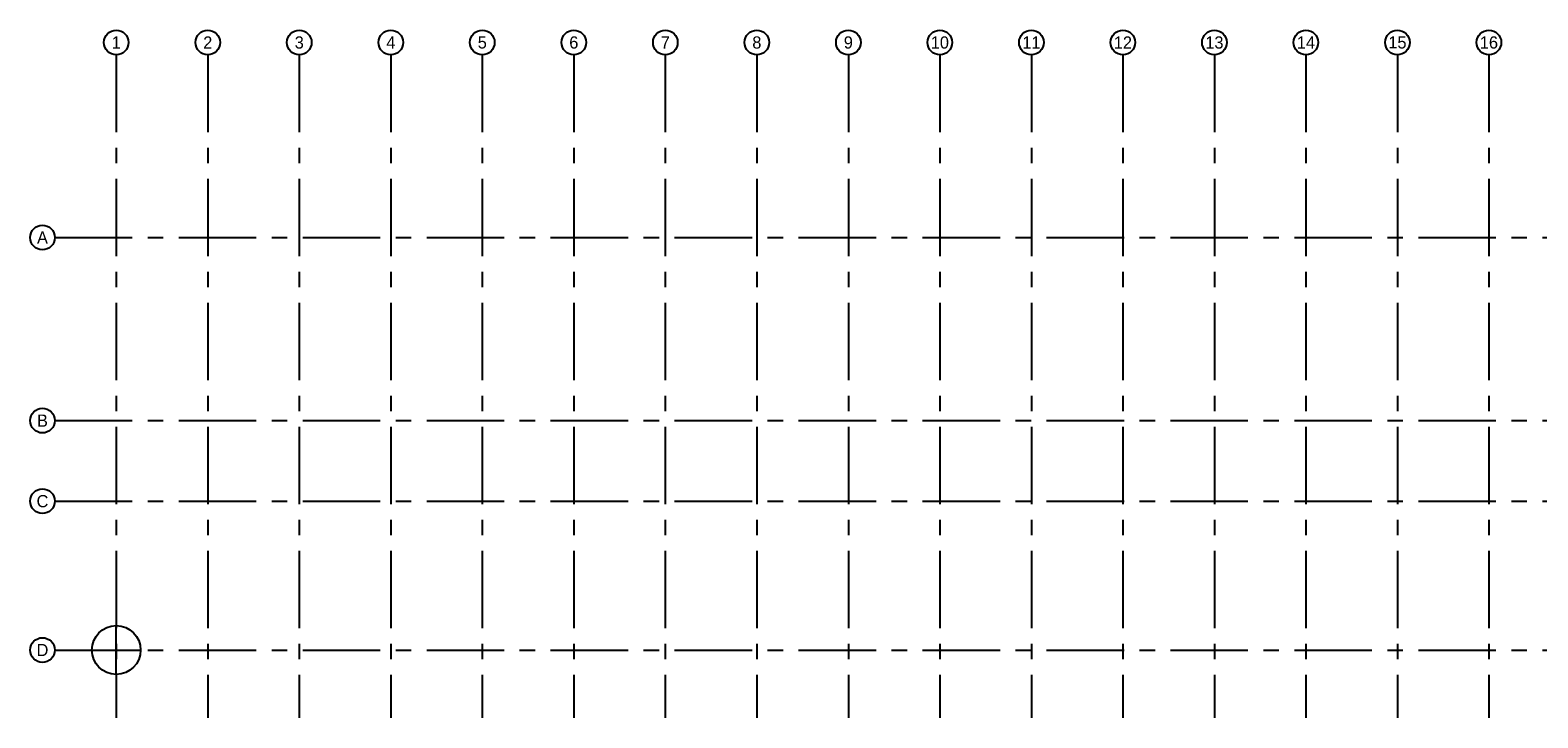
# Model space of a CAD drawing. Header units: millimetres. Extents: x -3528 to 120637, y -25886 to 25397.
# Tile 1 of 23: x -3528 to 58254, y -2778 to 25397. Entities that reach past the tile are written whole.
import ezdxf
from ezdxf.enums import TextEntityAlignment as Align

# ---------------------------------------------------------------- set-up
doc = ezdxf.new("R2010")
doc.units = ezdxf.units.MM
doc.header["$LTSCALE"] = 100
doc.header["$MEASUREMENT"] = 0
doc.linetypes.add('CENTER', pattern=[50.8, 31.75, -6.35, 6.35, -6.35])
doc.layers.add('BL$7----_REFPUNT', color=8, linetype='CONTINUOUS', plot=False)
doc.layers.add('BL$7----_STRAMIEN', color=8, linetype='CONTINUOUS')
doc.styles.add('03_200', font='B-GBP.shx', dxfattribs={"height": 700})

msp = doc.modelspace()

# ---------------------------------------------------------------- linework, layer by layer
at = {"layer": 'BL$7----_REFPUNT', "linetype": 'Continuous'}
for p, q in [((0, -1000), (0, 1000)), ((-1000, 0), (1000, 0))]:
    msp.add_line(p, q, dxfattribs=at)
msp.add_circle((0, 0), 1000, dxfattribs=at)
at = {"layer": 'BL$7----_STRAMIEN', "linetype": 'CENTER'}
for p, q in [((0, 24388), (0, -2778)), ((3750, 24388), (3750, -2778)), ((7500, 24388), (7500, -2778)), ((11250, 24388), (11250, -2778)), ((15000, 24388), (15000, -2778)), ((18750, 24388), (18750, -2778)), ((22500, 24388), (22500, -2778)), ((26250, 24388), (26250, -2778)), ((30000, 24388), (30000, -2778)), ((33750, 24388), (33750, -2778)), ((37500, 24388), (37500, -2778)), ((41250, 24388), (41250, -2778)), ((45000, 24388), (45000, -2778)), ((48750, 24388), (48750, -2778)), ((52500, 24388), (52500, -2778)), ((56250, 24388), (56250, -2778)), ((-2519, 16900), (119628, 16900)), ((-2519, 9400), (119628, 9400)), ((-2519, 6100), (119628, 6100)), ((-2519, 0), (119628, 0))]:
    msp.add_line(p, q, dxfattribs=at)
at = {"layer": 'BL$7----_STRAMIEN', "linetype": 'Continuous'}
for centre in [(0, 24893), (3750, 24893), (7500, 24893), (11250, 24893), (15000, 24893), (18750, 24893), (22500, 24893), (26250, 24893), (30000, 24893), (33750, 24893), (37500, 24893), (41250, 24893), (45000, 24893), (48750, 24893), (52500, 24893), (56250, 24893), (-3023, 16900), (-3023, 9400), (-3023, 6100), (-3023, 0)]:
    msp.add_circle(centre, 505, dxfattribs=at)

# ---------------------------------------------------------------- texts
at = {"layer": 'BL$7----_STRAMIEN', "style": '03_200'}
for s, p in [('1', (0, 24893)), ('2', (3750, 24893)), ('3', (7500, 24893)), ('4', (11250, 24893)), ('5', (15000, 24893)), ('6', (18750, 24893)), ('7', (22500, 24893)), ('8', (26250, 24893)), ('9', (30000, 24893)), ('10', (33750, 24893)), ('11', (37500, 24893)), ('12', (41250, 24893)), ('13', (45000, 24893)), ('14', (48750, 24893)), ('15', (52500, 24893)), ('16', (56250, 24893)), ('A', (-3023, 16900)), ('B', (-3023, 9400)), ('C', (-3023, 6100)), ('D', (-3023, 0))]:
    msp.add_text(s, height=500, dxfattribs=at).set_placement(p, align=Align.MIDDLE)

doc.saveas('drawing.dxf')
